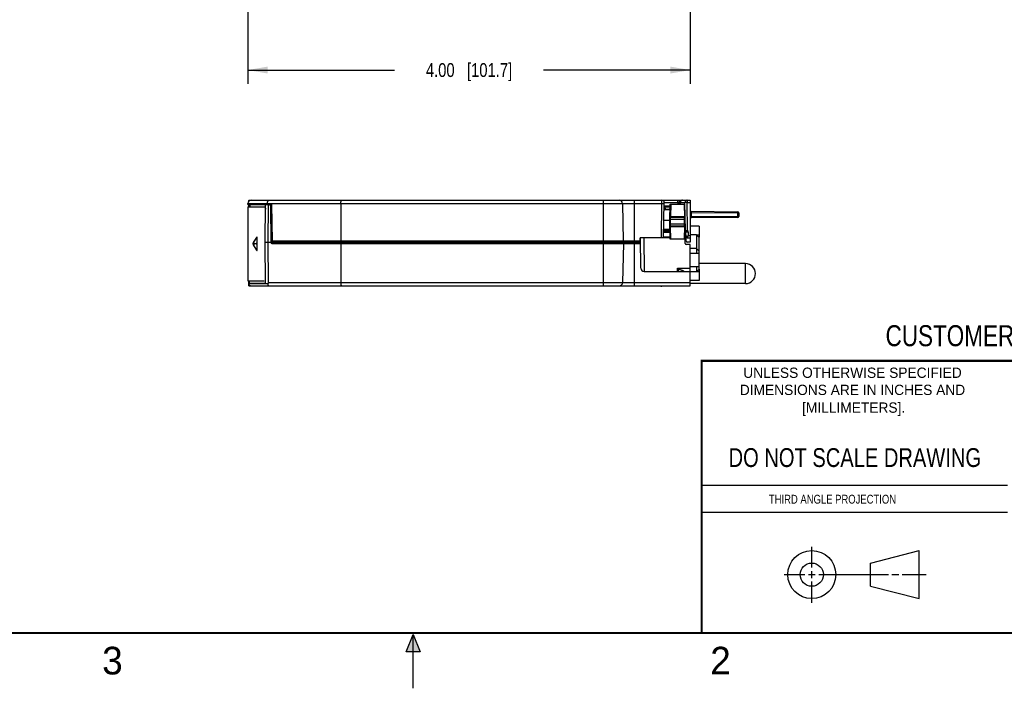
# Model space of a CAD drawing. Header units: inches. Extents: x 0 to 22, y 0 to 17.
# Tile 19 of 34: x 7.4 to 16.3, y 0 to 6. Entities that reach past the tile are written whole.
import ezdxf

# ---------------------------------------------------------------- set-up
doc = ezdxf.new("R2010")
doc.units = ezdxf.units.IN
doc.header["$LTSCALE"] = 1.21
doc.header["$MEASUREMENT"] = 0
doc.layers.get('0').update_dxf_attribs({"linetype": 'CONTINUOUS'})
for name, color, linetype in [('02___PRT_ALL_AXES', 7, 'CONTINUOUS'), ('03___PRT_ALL_CURVES', 7, 'CONTINUOUS'), ('06___PRT_ALL_SURFS', 7, 'CONTINUOUS'), ('DIMENSIONS', 7, 'CONTINUOUS')]:
    doc.layers.add(name, color=color, linetype=linetype)
doc.styles.get("Standard").update_dxf_attribs({"font": 'txt', "width": 0.8})
doc.styles.add('TEXTSTYLE_2', font='txt')
doc.dimstyles.new('DIMSTYLE_3', dxfattribs={"dimtxt": 0.125, "dimasz": 0.18, "dimexe": 0.125, "dimexo": 0.0625, "dimgap": 0.0625, "dimtad": 0, "dimtih": 1, "dimtoh": 1, "dimzin": 4, "dimdsep": 46, "dimtxsty": 'STANDARD', "dimblk": '_FILLED', "dimblk1": '_FILLED', "dimblk2": '_FILLED', "dimcen": 0.09, "dimadec": 0, "dimazin": 0, "dimtp": 0.001, "dimtm": 0.001, "dimtfac": 1, "dimtofl": 0, "dimtmove": 0, "dimatfit": 3, "dimldrblk": '_FILLED', "dimfxl": 1, "dimtolj": 1, "dimtzin": 4, "dimarcsym": 0})

# ---------------------------------------------------------------- blocks, each defined once
blk = doc.blocks.new('_FILLED')
at = {"color": 0, "linetype": 'BYBLOCK'}
blk.add_solid([(0, 0), (-1, 0.174), (-1, -0.174)], dxfattribs=at)
blk = doc.blocks.new('*D25')
at = {"layer": 'DIMENSIONS', "color": 2, "linetype": 'CONTINUOUS'}
for p, q in [((13.5066, 8.0286), (13.5066, 5.4615)), ((9.5043, 7.599), (9.5043, 5.4615)), ((9.5043, 5.5865), (10.8305, 5.5865)), ((13.5066, 5.5865), (12.1805, 5.5865))]:
    blk.add_line(p, q, dxfattribs=at)
at = {"layer": 'DIMENSIONS', "color": 2, "linetype": 'CONTINUOUS', "xscale": 0.18, "yscale": 0.18, "zscale": 0.18, "rotation": 180}
blk.add_blockref('_FILLED', (9.5043, 5.5865), dxfattribs=at)
at = {"layer": 'DIMENSIONS', "color": 2, "linetype": 'CONTINUOUS', "xscale": 0.18, "yscale": 0.18, "zscale": 0.18}
blk.add_blockref('_FILLED', (13.5066, 5.5865), dxfattribs=at)
at = {"layer": 'DIMENSIONS', "color": 2, "linetype": 'CONTINUOUS', "insert": (11.5055, 5.649), "char_height": 0.125, "width": 1.225, "attachment_point": 2, "line_spacing_factor": 0.9}
blk.add_mtext('4.00{\\Ftxt.shx;\\W1.000000;\\H0.125000; }[101.7]', dxfattribs=at)

msp = doc.modelspace()

# ---------------------------------------------------------------- hatches: boundary and pattern name
at = {"linetype": 'CONTINUOUS'}
msp.add_hatch(color=2, dxfattribs=at).paths.add_polyline_path([(10.9375, 0.3287), (11, 0.485), (11.0625, 0.3287)])

# ---------------------------------------------------------------- linework, layer by layer
at = {"color": 7, "linetype": 'CONTINUOUS'}
for p, q in [((9.5042, 4.3703), (9.5043, 4.3805)), ((9.5042, 4.3703), (9.7182, 4.3703)), ((9.5043, 4.3805), (9.6824, 4.3805)), ((9.513, 4.4103), (9.513, 4.4013)), ((9.513, 4.4103), (13.5046, 4.4103)), ((9.513, 4.3503), (9.513, 4.3703)), ((9.5131, 4.3503), (9.5131, 4.3703)), ((9.5192, 4.3503), (9.5191, 4.3703)), ((9.5204, 4.4103), (9.5204, 4.4063)), ((9.5204, 4.3503), (9.5204, 4.3703)), ((9.5264, 4.3503), (9.5266, 4.3703)), ((9.6607, 4.0303), (9.6657, 4.3703)), ((9.6824, 4.3808), (13.2507, 4.3808)), ((9.6824, 4.3703), (9.6824, 4.3805)), ((9.6884, 4.0303), (9.691, 4.3703)), ((9.7182, 4.3703), (9.724, 4.0403)), ((10.3471, 4.3808), (10.3464, 4.0403)), ((12.7196, 4.4103), (12.7196, 4.0403)), ((12.8935, 4.3808), (12.8994, 4.0403)), ((12.9996, 4.4103), (12.9996, 4.0403)), ((13.2453, 4.0703), (13.2507, 4.3808)), ((13.2507, 4.3808), (13.2509, 4.4103)), ((13.2653, 4.0702), (13.2709, 4.3899)), ((13.2709, 4.3899), (13.4067, 4.3899)), ((13.3226, 4.2303), (13.3251, 4.3753)), ((13.3251, 4.3753), (13.4551, 4.3753)), ((13.3309, 4.3753), (13.3289, 4.2623)), ((13.394, 4.3899), (13.3939, 4.3753)), ((13.4067, 4.4103), (13.4067, 4.3899)), ((13.4067, 4.3899), (13.4069, 4.3753)), ((13.4067, 4.3899), (13.4163, 4.3899)), ((13.4163, 4.3899), (13.4591, 4.3899)), ((13.4163, 4.3899), (13.4165, 4.3753)), ((13.4572, 4.2533), (13.4551, 4.3753)), ((13.4783, 4.3903), (13.4591, 4.3899)), ((13.4637, 4.1335), (13.4591, 4.3899)), ((13.4783, 4.4103), (13.4783, 4.3903)), ((13.4783, 4.3903), (13.5046, 4.3903)), ((13.4829, 4.137), (13.4783, 4.3903)), ((13.5046, 4.4103), (13.5046, 4.0303)), ((9.5056, 4.3503), (9.5056, 3.6823)), ((9.5056, 4.3503), (9.6539, 4.3503)), ((9.6642, 4.2637), (9.6642, 4.3303)), ((9.7096, 4.3603), (9.7125, 4.0302)), ((9.71, 4.3201), (9.7191, 4.3201)), ((9.7183, 4.3003), (9.7101, 4.3003)), ((9.7138, 4.3104), (9.7138, 4.3104)), ((9.7143, 4.3103), (9.7138, 4.3104)), ((9.7146, 4.3103), (9.7143, 4.3103)), ((9.7145, 4.3103), (9.7193, 4.3103)), ((9.7163, 4.3101), (9.7175, 4.3098)), ((9.7206, 4.0402), (9.7183, 4.3003)), ((9.7187, 4.307), (9.7184, 4.3043)), ((13.2697, 4.3253), (13.3144, 4.3253)), ((13.2698, 4.3303), (13.3188, 4.3303)), ((13.2721, 4.3383), (13.27, 4.3383)), ((13.3246, 4.3483), (13.2701, 4.3483)), ((13.3248, 4.3581), (13.2703, 4.3581)), ((13.5145, 4.3102), (13.5144, 4.3002)), ((13.5144, 4.3002), (13.9348, 4.2965)), ((13.5144, 4.3002), (13.5144, 4.2603)), ((13.5145, 4.3102), (13.9347, 4.3065)), ((13.9348, 4.2965), (13.9347, 4.3065)), ((13.9446, 4.2965), (13.9348, 4.2965)), ((13.9348, 4.2965), (13.9348, 4.264)), ((13.9446, 4.2965), (13.9446, 4.264)), ((13.2681, 4.2303), (13.3226, 4.2303)), ((13.3256, 4.0573), (13.3226, 4.2303)), ((13.3276, 4.2303), (13.3226, 4.2303)), ((13.3227, 4.2373), (13.3277, 4.2373)), ((13.3231, 4.2623), (13.3255, 4.2624)), ((13.3231, 4.2623), (13.3231, 4.2622)), ((13.3232, 4.1952), (13.3282, 4.1953)), ((13.3276, 4.2303), (13.3277, 4.2373)), ((13.3282, 4.1953), (13.3276, 4.2303)), ((13.3277, 4.2373), (13.3281, 4.2573)), ((13.4523, 4.2373), (13.3277, 4.2373)), ((13.3281, 4.2573), (13.4507, 4.2573)), ((13.4519, 4.1953), (13.3282, 4.1953)), ((13.3286, 4.1753), (13.3282, 4.1953)), ((13.3289, 4.2623), (13.4557, 4.2623)), ((13.4525, 4.2303), (13.4519, 4.1953)), ((13.4569, 4.1952), (13.4519, 4.1953)), ((13.4573, 4.2373), (13.4523, 4.2373)), ((13.4523, 4.2373), (13.4525, 4.2303)), ((13.4525, 4.2303), (13.4575, 4.2303)), ((13.4569, 4.1952), (13.4575, 4.2303)), ((13.4575, 4.2303), (13.4573, 4.2373)), ((13.9348, 4.264), (13.5144, 4.2603)), ((13.5145, 4.2503), (13.5144, 4.2603)), ((13.9347, 4.254), (13.5145, 4.2503)), ((13.9347, 4.254), (13.9348, 4.264)), ((13.9348, 4.264), (13.9446, 4.264)), ((13.2662, 4.1204), (13.3245, 4.1204)), ((13.2663, 4.1326), (13.2821, 4.1326)), ((13.2663, 4.1303), (13.324, 4.1303)), ((13.2791, 4.1365), (13.2664, 4.1365)), ((13.3186, 4.1403), (13.2665, 4.1403)), ((13.3142, 4.1452), (13.2666, 4.1452)), ((13.2849, 4.1401), (13.278, 4.1401)), ((13.286, 4.1401), (13.2849, 4.1401)), ((13.3231, 4.1355), (13.319, 4.135)), ((13.3236, 4.1702), (13.3236, 4.1703)), ((13.3255, 4.1701), (13.3236, 4.1702)), ((13.3294, 4.1702), (13.3255, 4.1701)), ((13.4502, 4.1753), (13.3286, 4.1753)), ((13.4552, 4.1702), (13.3294, 4.1702)), ((13.3314, 4.0573), (13.3294, 4.1702)), ((13.4546, 4.0573), (13.4567, 4.1791)), ((13.4557, 4.1205), (13.4627, 4.1205)), ((13.458, 4.1303), (13.4558, 4.1305)), ((13.458, 4.1303), (13.4558, 4.1303)), ((13.4567, 4.1791), (13.4567, 4.1814)), ((13.4627, 4.1205), (13.4646, 4.1204)), ((13.4631, 4.1313), (13.463, 4.1337)), ((13.4633, 4.1335), (13.463, 4.1337)), ((13.4637, 4.1335), (13.4633, 4.1335)), ((13.464, 4.1335), (13.4637, 4.1335)), ((13.4829, 4.137), (13.464, 4.1335)), ((13.4646, 4.1206), (13.4646, 4.1204)), ((13.4646, 4.1204), (13.4654, 4.0753)), ((13.4648, 4.1204), (13.4655, 4.0753)), ((13.4684, 4.0971), (13.4652, 4.0971)), ((13.4656, 4.127), (13.4653, 4.1271)), ((13.4661, 4.1273), (13.4656, 4.127)), ((13.488, 4.1208), (13.468, 4.1204)), ((13.4694, 4.0401), (13.468, 4.1204)), ((13.488, 4.1208), (13.4885, 4.0903)), ((13.5864, 4.1753), (13.5046, 4.1753)), ((13.5627, 4.0971), (13.5046, 4.0971)), ((13.5627, 4.0971), (13.5863, 4.0735)), ((13.5627, 4.0971), (13.5627, 3.9278)), ((13.5864, 4.1753), (13.5864, 4.0755)), ((9.6661, 3.6623), (9.6607, 4.0303)), ((9.6607, 4.0303), (9.7124, 4.0303)), ((9.6912, 3.6667), (9.6884, 4.0303)), ((9.7125, 4.0302), (9.7207, 4.0302)), ((9.7207, 4.0302), (9.7206, 4.0402)), ((9.7207, 4.0302), (13.0566, 4.0302)), ((9.7225, 4.0203), (13.0568, 4.0203)), ((13.0546, 4.0403), (9.724, 4.0403)), ((10.3491, 3.6667), (10.3484, 4.0203)), ((10.3526, 4.0403), (10.3526, 4.0302)), ((12.7216, 3.6373), (12.7216, 4.0403)), ((12.8609, 4.0403), (12.861, 4.0302)), ((12.9014, 4.0203), (12.8952, 3.6667)), ((13.0016, 3.6373), (13.0016, 4.0403)), ((13.0546, 4.0403), (13.0551, 4.0703)), ((13.3254, 4.0703), (13.0551, 4.0703)), ((13.0607, 3.7957), (13.0559, 4.0703)), ((13.0859, 4.0703), (13.0912, 3.7663)), ((13.3253, 4.0753), (13.2654, 4.0753)), ((13.4546, 4.0573), (13.3256, 4.0573)), ((13.4605, 4.0703), (13.4548, 4.0703)), ((13.4554, 4.0753), (13.4549, 4.0753)), ((13.4551, 4.0893), (13.4554, 4.0753)), ((13.4649, 4.0754), (13.4554, 4.0753)), ((13.4554, 4.0703), (13.4554, 4.0753)), ((13.4601, 4.0202), (13.4598, 4.0603)), ((13.4654, 4.0753), (13.4649, 4.0754)), ((13.4687, 4.0801), (13.4885, 4.0903)), ((13.5066, 4.0103), (13.4701, 4.0103)), ((13.4885, 4.0903), (13.4787, 4.0703)), ((13.4787, 4.0703), (13.5046, 4.0703)), ((13.5046, 4.0303), (13.4794, 4.0303)), ((13.4885, 4.0903), (13.5046, 4.0903)), ((13.5066, 3.6373), (13.5066, 4.0103)), ((13.5638, 4.0961), (13.5864, 4.0961)), ((13.5845, 4.0755), (13.5864, 4.0755)), ((13.5863, 3.7881), (13.5863, 4.0735)), ((13.5627, 3.9751), (13.5066, 3.9751)), ((13.5863, 3.9278), (13.5066, 3.9278)), ((13.5627, 3.9751), (13.5863, 3.9515)), ((13.0907, 3.7663), (13.5066, 3.7663)), ((13.392, 3.7663), (13.3925, 3.7957)), ((13.3925, 3.7957), (13.5066, 3.7957)), ((13.4039, 3.7724), (13.3925, 3.7957)), ((13.4069, 3.7663), (13.4039, 3.7724)), ((13.5066, 3.8117), (13.5863, 3.8117)), ((13.5627, 3.7645), (13.5066, 3.7645)), ((13.5627, 3.8117), (13.5627, 3.7645)), ((13.5863, 3.7881), (13.5627, 3.7645)), ((13.5638, 3.7654), (13.5865, 3.7654)), ((13.5845, 3.7861), (13.5865, 3.7861)), ((13.5864, 3.7861), (13.5864, 3.6863)), ((13.5865, 3.7861), (13.5865, 3.6863)), ((9.5056, 3.6823), (9.6539, 3.6823)), ((9.513, 3.6373), (9.513, 3.6824)), ((9.5131, 3.6569), (9.513, 3.6623)), ((9.513, 3.6623), (9.6661, 3.6623)), ((9.5131, 3.6569), (9.6903, 3.6569)), ((9.5161, 3.6623), (9.5162, 3.6824)), ((9.5204, 3.6623), (9.5204, 3.6823)), ((9.5204, 3.6623), (9.5206, 3.6823)), ((9.6912, 3.6667), (13.5066, 3.6667)), ((13.5865, 3.6863), (13.5066, 3.6863)), ((9.513, 3.6471), (9.5161, 3.6471)), ((9.513, 3.6373), (13.5066, 3.6373)), ((9.5159, 3.6421), (9.5161, 3.6471)), ((9.5204, 3.6418), (9.5204, 3.6373)), ((15.1374, 1.132), (15.5769, 1.2447)), ((15.5769, 0.8105), (15.5769, 1.2447)), ((15.1374, 0.9219), (15.1374, 1.132)), ((15.1374, 0.9219), (15.5769, 0.8105))]:
    msp.add_line(p, q, dxfattribs=at)
at = {"color": 2, "linetype": 'CONTINUOUS'}
for p, q in [((13.61, 1.835), (16.375, 1.835)), ((16.375, 1.5888), (13.61, 1.5888)), ((14.6059, 1.0901), (14.6059, 1.2769)), ((14.3557, 1.0276), (14.5434, 1.0276)), ((14.5747, 1.0276), (14.6372, 1.0276)), ((14.6059, 0.9964), (14.6059, 1.0589)), ((14.6684, 1.0276), (15.2987, 1.0276)), ((15.3299, 1.0276), (15.3924, 1.0276)), ((15.4237, 1.0276), (15.6394, 1.0276)), ((14.6059, 0.7723), (14.6059, 0.9651)), ((10.9375, 0.3287), (11, 0.485)), ((11, 0.485), (11.0625, 0.3287)), ((11, 0), (11, 0.485)), ((11.0625, 0.3287), (10.9375, 0.3287))]:
    msp.add_line(p, q, dxfattribs=at)
at = {"color": 7, "linetype": 'CONTINUOUS'}
for points in [[(9.7138, 4.3104), (9.7132, 4.3106), (9.7113, 4.3119)], [(13.3247, 4.3496), (13.3245, 4.3434), (13.3239, 4.3376), (13.323, 4.3337), (13.3219, 4.3315), (13.3206, 4.3305), (13.3188, 4.3303)], [(13.4567, 4.1814), (13.4568, 4.1915), (13.4569, 4.1952)], [(13.4573, 4.2373), (13.4573, 4.2408), (13.4572, 4.2461), (13.4572, 4.2511), (13.4572, 4.2534)], [(13.3186, 4.1403), (13.3204, 4.14), (13.3218, 4.139), (13.3229, 4.1367), (13.3238, 4.1328), (13.3243, 4.127), (13.3245, 4.121)]]:
    msp.add_lwpolyline(points, dxfattribs=at)
at = {"color": 7, "linetype": 'CONTINUOUS', "const_width": 0.02}
for points in [[(13.6, 2.9595), (21.5, 2.96)], [(13.61, 0.5), (13.61, 2.96)], [(0.5, 0.5), (21.5, 0.5)]]:
    msp.add_lwpolyline(points, dxfattribs=at)
at = {"color": 7, "linetype": 'CONTINUOUS'}
for centre, radius in [((14.6059, 1.0276), 0.2171), ((14.6054, 1.0269), 0.105)]:
    msp.add_circle(centre, radius, dxfattribs=at)
for centre, radius, start, end in [((9.5343, 4.3803), 0.03, 90, 179.5), ((9.6996, 4.3603), 0.01, 0.5, 90), ((12.8635, 4.3803), 0.03, 1, 90), ((13.2509, 4.3903), 0.02, 359, 90), ((9.7158, 4.3171), 0.00697, 253.65477, 261.98257), ((9.7146, 4.3002), 0.0101, 85.12587, 89.9884), ((9.7158, 4.317), 0.00693, 261.99297, 274.51833), ((9.7146, 4.2999), 0.0104, 80.14562, 85.12362), ((9.7642, 4.3014), 0.0459, 176.42541, 178.69606), ((9.771, 4.3012), 0.0527, 178.65922, 180.928), ((13.2548, 4.3283), 0.02, 5.8681, 39.22219), ((13.2509, 4.3283), 0.02, 5.86808, 15.4112), ((13.5146, 4.3202), 0.01, 188.44762, 269.5), ((13.5146, 4.3053), 0.00515, 256.95742, 267.91592), ((13.9346, 4.2965), 0.01, 359.99987, 89.48458), ((13.3281, 4.2623), 0.005, 179, 270), ((13.3242, 4.0377), 0.2247, 88.81555, 89.67949), ((13.5146, 4.2403), 0.01, 90.5, 171.55238), ((13.9346, 4.264), 0.01, 270.5, 360), ((13.288, 4.1403), 0.01, 181, 270), ((13.3166, 4.1689), 0.0341, 272.08997, 273.92799), ((13.3286, 4.1703), 0.005, 89.99989, 181.00645), ((13.4546, 4.1203), 0.01, 2.22171, 82.72114), ((13.4548, 4.1203), 0.01, 1, 83.71872), ((13.4483, 4.12), 0.0201, 61.65194, 67.6015), ((13.4484, 4.1201), 0.02, 43.05551, 61.66259), ((13.458, 4.1203), 0.01, 1, 90), ((13.4741, 4.1339), 0.0104, 182.52171, 219.64972), ((13.458, 4.1203), 0.03, 1, 33.82912), ((9.7225, 4.0303), 0.01, 180.5, 270), ((12.871, 4.0303), 0.01, 180.5, 240.16668), ((13.4498, 4.0603), 0.01, 0.5, 59.72225), ((13.4701, 4.0203), 0.01, 180.5, 270), ((13.4604, 4.0753), 0.005, 270.00459, 0.99992), ((13.4605, 4.0753), 0.005, 270, 1), ((13.4787, 4.0803), 0.01, 180.99998, 270), ((13.4794, 4.0403), 0.01, 181, 270), ((13.0907, 3.7963), 0.03, 181, 270), ((17.1307, 11.1419), 8.2426, 243.02984, 243.25809), ((9.5331, 3.6573), 0.02, 181, 270), ((12.8652, 3.6673), 0.03, 270, 359)]:
    msp.add_arc(centre, radius, start, end, dxfattribs=at)
for points, knots in [([(9.5153, 4.4087), (9.5152, 4.409), (9.5148, 4.4094), (9.5142, 4.4099), (9.5136, 4.4102), (9.5131, 4.4103), (9.5129, 4.4103)], [0, 0, 0, 0, 0.298158, 0.555944, 0.784798, 1, 1, 1, 1]), ([(9.5173, 4.4043), (9.5171, 4.4052), (9.5165, 4.4067), (9.5158, 4.4081), (9.5153, 4.4087)], [0, 0, 0, 0, 0.557058, 1, 1, 1, 1]), ([(9.6824, 4.3805), (9.6824, 4.3827), (9.6826, 4.3868), (9.6835, 4.3927), (9.6848, 4.398), (9.6866, 4.4024), (9.6886, 4.4058), (9.6909, 4.4083), (9.693, 4.4097), (9.6947, 4.4102), (9.6955, 4.4103), (9.6959, 4.4103)], [0, 0, 0, 0, 0.181974, 0.35429, 0.508665, 0.642341, 0.755205, 0.849149, 0.928476, 0.964758, 1, 1, 1, 1]), ([(10.3471, 4.3808), (10.3471, 4.3827), (10.3471, 4.3865), (10.3473, 4.392), (10.3476, 4.397), (10.3479, 4.4009), (10.3482, 4.4035), (10.3485, 4.4053), (10.3487, 4.4067), (10.349, 4.408), (10.3492, 4.4089), (10.3495, 4.4096), (10.3497, 4.4099), (10.3499, 4.4102), (10.3501, 4.4103), (10.3502, 4.4103)], [0, 0, 0, 0, 0.192905, 0.378656, 0.549171, 0.698364, 0.76327, 0.820985, 0.87105, 0.91303, 0.946598, 0.971764, 0.981315, 0.988997, 1, 1, 1, 1]), ([(13.2507, 4.3808), (13.252, 4.3808), (13.2545, 4.3807), (13.2582, 4.3806), (13.2612, 4.3806), (13.2633, 4.3805), (13.2648, 4.3804), (13.2661, 4.3804), (13.2673, 4.3803), (13.2683, 4.3803), (13.269, 4.3803), (13.2695, 4.3802), (13.2698, 4.3802), (13.2701, 4.3802), (13.2703, 4.3802), (13.2705, 4.3801), (13.2706, 4.3801), (13.2706, 4.3801), (13.2707, 4.3801), (13.2707, 4.3801)], [0, 0, 0, 0, 0.193913, 0.381911, 0.555298, 0.634098, 0.706736, 0.772579, 0.830998, 0.881365, 0.92319, 0.940811, 0.956196, 0.969311, 0.980126, 0.988612, 0.994743, 0.998507, 1, 1, 1, 1]), ([(13.394, 4.3899), (13.394, 4.3925), (13.3939, 4.3963), (13.3936, 4.4011), (13.3933, 4.4037), (13.393, 4.4056), (13.3928, 4.4068), (13.3926, 4.4078), (13.3924, 4.4087), (13.3921, 4.4093), (13.3919, 4.4099), (13.3915, 4.4103), (13.3913, 4.4103)], [0, 0, 0, 0, 0.37371, 0.543929, 0.692915, 0.757922, 0.815846, 0.866148, 0.90846, 0.942687, 0.96891, 1, 1, 1, 1]), ([(13.4356, 4.4103), (13.4331, 4.4103), (13.4292, 4.4094), (13.4247, 4.4069), (13.4218, 4.4044), (13.4194, 4.4013), (13.4176, 4.3977), (13.4165, 4.3939), (13.4163, 4.3912), (13.4163, 4.3899)], [0, 0, 0, 0, 0.24465, 0.36885, 0.493577, 0.619189, 0.745931, 0.873313, 1, 1, 1, 1]), ([(13.4783, 4.4103), (13.4758, 4.4103), (13.4706, 4.4092), (13.4642, 4.4046), (13.4599, 4.3978), (13.459, 4.3925), (13.4591, 4.3899)], [0, 0, 0, 0, 0.24576, 0.494054, 0.745861, 1, 1, 1, 1]), ([(9.6539, 4.3503), (9.6542, 4.3503), (9.6549, 4.3502), (9.6559, 4.3499), (9.6569, 4.3494), (9.6578, 4.3487), (9.6587, 4.3479), (9.6596, 4.3469), (9.6604, 4.3457), (9.6611, 4.3444), (9.6618, 4.3429), (9.6626, 4.3408), (9.6634, 4.3379), (9.664, 4.3341), (9.6642, 4.3316), (9.6642, 4.3303)], [0, 0, 0, 0, 0.040897, 0.083112, 0.127539, 0.174906, 0.225724, 0.280313, 0.338782, 0.401076, 0.46704, 0.536387, 0.683693, 0.839691, 1, 1, 1, 1]), ([(9.71, 4.3137), (9.71, 4.3131), (9.7103, 4.3118), (9.711, 4.3107), (9.7114, 4.3102)], [0, 0, 0, 0, 0.481302, 1, 1, 1, 1]), ([(9.7114, 4.3102), (9.7116, 4.31), (9.7124, 4.3092), (9.7134, 4.3085), (9.7143, 4.3082)], [0, 0, 0, 0, 0.235772, 1, 1, 1, 1]), ([(9.7143, 4.3082), (9.7149, 4.3078), (9.7164, 4.3073), (9.7179, 4.3071), (9.7187, 4.307)], [0, 0, 0, 0, 0.489665, 1, 1, 1, 1]), ([(9.7175, 4.3098), (9.7178, 4.3096), (9.7182, 4.3094), (9.7185, 4.3088), (9.7186, 4.3085), (9.7187, 4.3084)], [0, 0, 0, 0, 0.513302, 0.753319, 1, 1, 1, 1]), ([(13.2702, 4.3481), (13.2709, 4.348), (13.2723, 4.3475), (13.2743, 4.3463), (13.2762, 4.3446), (13.2772, 4.3433), (13.2777, 4.3425)], [0, 0, 0, 0, 0.227791, 0.467981, 0.724707, 1, 1, 1, 1]), ([(13.2777, 4.3425), (13.2789, 4.3408), (13.2807, 4.3368), (13.2814, 4.3325), (13.2816, 4.3303)], [0, 0, 0, 0, 0.478199, 1, 1, 1, 1]), ([(13.3144, 4.3253), (13.3149, 4.3253), (13.3158, 4.3254), (13.3172, 4.3257), (13.3184, 4.3262), (13.3195, 4.3269), (13.3205, 4.3278), (13.3214, 4.3289), (13.3221, 4.3302), (13.3227, 4.3317), (13.3232, 4.3334), (13.3236, 4.3353), (13.324, 4.3373), (13.3242, 4.3395), (13.3244, 4.3419), (13.3246, 4.3452), (13.3246, 4.3478), (13.3247, 4.3496)], [0, 0, 0, 0, 0.049146, 0.095518, 0.140055, 0.184062, 0.229046, 0.276465, 0.327506, 0.382996, 0.44344, 0.509008, 0.579667, 0.655243, 0.735459, 0.819966, 1, 1, 1, 1]), ([(13.3188, 4.3303), (13.3185, 4.3303), (13.3179, 4.3302), (13.3171, 4.3299), (13.3163, 4.3294), (13.3157, 4.3288), (13.3151, 4.3281), (13.3147, 4.3272), (13.3145, 4.3263), (13.3144, 4.3257), (13.3144, 4.3253)], [0, 0, 0, 0, 0.116351, 0.234475, 0.354886, 0.478276, 0.604956, 0.734746, 0.866997, 1, 1, 1, 1]), ([(13.5046, 4.3202), (13.5046, 4.3183), (13.5048, 4.3155), (13.5055, 4.3118), (13.5062, 4.309), (13.5073, 4.3064), (13.5085, 4.3043), (13.5097, 4.3027), (13.5107, 4.3017), (13.512, 4.3008), (13.5129, 4.3004), (13.5134, 4.3003)], [0, 0, 0, 0, 0.244374, 0.366973, 0.490049, 0.613924, 0.739181, 0.802747, 0.867215, 0.932903, 1, 1, 1, 1]), ([(13.3289, 4.2623), (13.3289, 4.262), (13.3288, 4.2614), (13.3288, 4.2604), (13.3288, 4.2597), (13.3287, 4.2591), (13.3287, 4.2588), (13.3286, 4.2584), (13.3285, 4.2581), (13.3285, 4.2579), (13.3284, 4.2577), (13.3284, 4.2575), (13.3283, 4.2574), (13.3283, 4.2573), (13.3282, 4.2573), (13.3281, 4.2573)], [0, 0, 0, 0, 0.188871, 0.371464, 0.54024, 0.617478, 0.688992, 0.75413, 0.812261, 0.862889, 0.905693, 0.940444, 0.954804, 0.967215, 1, 1, 1, 1]), ([(13.4519, 4.1953), (13.4518, 4.194), (13.4518, 4.1914), (13.4518, 4.1883), (13.4517, 4.1858), (13.4517, 4.1842), (13.4517, 4.1826), (13.4517, 4.1811), (13.4516, 4.1798), (13.4515, 4.1787), (13.4514, 4.1777), (13.4513, 4.1769), (13.4512, 4.1764), (13.4511, 4.1761), (13.4509, 4.1759), (13.4508, 4.1756), (13.4507, 4.1755), (13.4506, 4.1754), (13.4504, 4.1753), (13.4503, 4.1753), (13.4502, 4.1753)], [0, 0, 0, 0, 0.191255, 0.375169, 0.462096, 0.544567, 0.621778, 0.692975, 0.757499, 0.814752, 0.864286, 0.905773, 0.923474, 0.939173, 0.952929, 0.964847, 0.975123, 0.984068, 0.992153, 1, 1, 1, 1]), ([(13.4557, 4.2623), (13.4557, 4.2617), (13.4555, 4.2604), (13.4544, 4.2587), (13.4527, 4.2575), (13.4514, 4.2573), (13.4507, 4.2573)], [0, 0, 0, 0, 0.251034, 0.501473, 0.751046, 1, 1, 1, 1]), ([(13.4507, 4.2573), (13.4508, 4.2573), (13.4509, 4.2572), (13.4511, 4.2572), (13.4512, 4.257), (13.4513, 4.2569), (13.4514, 4.2567), (13.4515, 4.2564), (13.4516, 4.2561), (13.4518, 4.2556), (13.4519, 4.2549), (13.452, 4.2539), (13.4521, 4.2527), (13.4521, 4.2514), (13.4522, 4.2499), (13.4522, 4.2484), (13.4522, 4.2467), (13.4522, 4.2443), (13.4523, 4.2411), (13.4523, 4.2386), (13.4523, 4.2373)], [0, 0, 0, 0, 0.007821, 0.015885, 0.024817, 0.035084, 0.046997, 0.060749, 0.076448, 0.094149, 0.13564, 0.18518, 0.242439, 0.306969, 0.378172, 0.45539, 0.537867, 0.624801, 0.808728, 1, 1, 1, 1]), ([(13.4557, 4.2623), (13.4558, 4.2623), (13.4559, 4.2623), (13.4561, 4.2622), (13.4562, 4.262), (13.4564, 4.2618), (13.4565, 4.2614), (13.4566, 4.261), (13.4567, 4.2606), (13.4568, 4.26), (13.4569, 4.2594), (13.457, 4.2585), (13.4571, 4.2571), (13.4571, 4.2553), (13.4572, 4.2541), (13.4572, 4.2534)], [0, 0, 0, 0, 0.019718, 0.0412, 0.066815, 0.098004, 0.135572, 0.179926, 0.231256, 0.289643, 0.355099, 0.427553, 0.592888, 0.784345, 1, 1, 1, 1]), ([(13.5072, 4.2538), (13.5067, 4.2527), (13.5059, 4.2505), (13.5049, 4.2461), (13.5046, 4.2426), (13.5046, 4.2403)], [0, 0, 0, 0, 0.251892, 0.50213, 1, 1, 1, 1]), ([(13.5144, 4.2603), (13.514, 4.2603), (13.5131, 4.2602), (13.5118, 4.2596), (13.5108, 4.2589), (13.5095, 4.2577), (13.5083, 4.256), (13.5075, 4.2545), (13.5072, 4.2538)], [0, 0, 0, 0, 0.131662, 0.261241, 0.388303, 0.513253, 0.758418, 1, 1, 1, 1]), ([(13.2859, 4.1352), (13.2856, 4.1359), (13.2851, 4.1376), (13.285, 4.1392), (13.2849, 4.1401)], [0, 0, 0, 0, 0.491653, 1, 1, 1, 1]), ([(13.2882, 4.1316), (13.288, 4.1318), (13.287, 4.1328), (13.2863, 4.1341), (13.2859, 4.1352)], [0, 0, 0, 0, 0.231392, 1, 1, 1, 1]), ([(13.3094, 4.1356), (13.3075, 4.136), (13.3036, 4.137), (13.2978, 4.1385), (13.292, 4.1397), (13.288, 4.1401), (13.286, 4.1401)], [0, 0, 0, 0, 0.250752, 0.502135, 0.752095, 1, 1, 1, 1]), ([(13.2869, 4.1352), (13.2866, 4.1359), (13.2862, 4.1376), (13.286, 4.1392), (13.286, 4.1401)], [0, 0, 0, 0, 0.491653, 1, 1, 1, 1]), ([(13.2893, 4.1316), (13.2891, 4.1318), (13.2881, 4.1328), (13.2873, 4.1341), (13.2869, 4.1352)], [0, 0, 0, 0, 0.231392, 1, 1, 1, 1]), ([(13.2915, 4.1303), (13.2909, 4.1303), (13.2897, 4.1305), (13.2887, 4.1312), (13.2882, 4.1316)], [0, 0, 0, 0, 0.479584, 1, 1, 1, 1]), ([(13.2926, 4.1303), (13.292, 4.1303), (13.2908, 4.1305), (13.2898, 4.1312), (13.2893, 4.1316)], [0, 0, 0, 0, 0.479584, 1, 1, 1, 1]), ([(13.3179, 4.1349), (13.3165, 4.1348), (13.3136, 4.1349), (13.3108, 4.1353), (13.3094, 4.1356)], [0, 0, 0, 0, 0.498622, 1, 1, 1, 1]), ([(13.3245, 4.121), (13.3245, 4.1227), (13.3244, 4.1253), (13.3242, 4.1287), (13.324, 4.131), (13.3238, 4.1332), (13.3235, 4.1352), (13.323, 4.1371), (13.3225, 4.1388), (13.3219, 4.1403), (13.3212, 4.1417), (13.3203, 4.1428), (13.3193, 4.1437), (13.3182, 4.1444), (13.317, 4.1448), (13.3156, 4.1451), (13.3147, 4.1452), (13.3142, 4.1452)], [0, 0, 0, 0, 0.179947, 0.264411, 0.344585, 0.420122, 0.490745, 0.556282, 0.6167, 0.672174, 0.72321, 0.77064, 0.815654, 0.859709, 0.904314, 0.950765, 1, 1, 1, 1]), ([(13.3186, 4.1403), (13.3183, 4.1403), (13.3177, 4.1403), (13.3169, 4.1406), (13.3161, 4.1411), (13.3155, 4.1417), (13.3149, 4.1424), (13.3145, 4.1433), (13.3143, 4.1442), (13.3142, 4.1449), (13.3142, 4.1452)], [0, 0, 0, 0, 0.116307, 0.234393, 0.354779, 0.47816, 0.604847, 0.734663, 0.866952, 1, 1, 1, 1]), ([(13.3294, 4.1702), (13.3294, 4.1705), (13.3294, 4.1712), (13.3293, 4.1721), (13.3293, 4.1728), (13.3292, 4.1734), (13.3292, 4.1738), (13.3291, 4.1741), (13.329, 4.1744), (13.329, 4.1746), (13.3289, 4.1749), (13.3289, 4.175), (13.3288, 4.1751), (13.3287, 4.1752), (13.3287, 4.1752), (13.3287, 4.1753), (13.3286, 4.1753), (13.3286, 4.1753)], [0, 0, 0, 0, 0.188421, 0.370587, 0.538985, 0.616062, 0.687436, 0.752461, 0.810508, 0.861089, 0.903886, 0.938682, 0.965539, 0.976202, 0.985243, 0.992996, 1, 1, 1, 1]), ([(13.4552, 4.1702), (13.4552, 4.1708), (13.455, 4.1722), (13.4539, 4.1739), (13.4522, 4.175), (13.4509, 4.1753), (13.4502, 4.1753)], [0, 0, 0, 0, 0.251041, 0.501483, 0.751053, 1, 1, 1, 1]), ([(13.4567, 4.1791), (13.4567, 4.1784), (13.4566, 4.1771), (13.4566, 4.1754), (13.4565, 4.174), (13.4564, 4.1731), (13.4563, 4.1725), (13.4562, 4.172), (13.4561, 4.1715), (13.456, 4.1711), (13.4559, 4.1708), (13.4557, 4.1705), (13.4556, 4.1703), (13.4554, 4.1702), (13.4553, 4.1702), (13.4552, 4.1702)], [0, 0, 0, 0, 0.215624, 0.407015, 0.572267, 0.644679, 0.710099, 0.768456, 0.819769, 0.864118, 0.901699, 0.932924, 0.958599, 0.980168, 1, 1, 1, 1]), ([(13.4653, 4.1271), (13.4648, 4.1277), (13.4638, 4.129), (13.4633, 4.1305), (13.4631, 4.1313)], [0, 0, 0, 0, 0.497432, 1, 1, 1, 1]), ([(13.4829, 4.137), (13.481, 4.136), (13.4773, 4.1342), (13.4717, 4.1311), (13.468, 4.1287), (13.4661, 4.1273)], [0, 0, 0, 0, 0.331447, 0.628425, 1, 1, 1, 1]), ([(9.7225, 4.0203), (9.7223, 4.0203), (9.7221, 4.0204), (9.7219, 4.0207), (9.7218, 4.021), (9.7216, 4.0215), (9.7214, 4.0222), (9.7212, 4.0232), (9.7209, 4.0247), (9.7208, 4.0264), (9.7207, 4.0283), (9.7207, 4.0295), (9.7207, 4.0302)], [0, 0, 0, 0, 0.038687, 0.066998, 0.102524, 0.145526, 0.19602, 0.318145, 0.465104, 0.632338, 0.813295, 1, 1, 1, 1]), ([(10.3526, 4.0302), (10.3526, 4.0289), (10.3526, 4.0271), (10.3525, 4.0247), (10.3523, 4.0232), (10.3522, 4.0222), (10.3521, 4.0215), (10.352, 4.021), (10.3519, 4.0207), (10.3518, 4.0205), (10.3517, 4.0203), (10.3516, 4.0203), (10.3516, 4.0203)], [0, 0, 0, 0, 0.377641, 0.548756, 0.698146, 0.820979, 0.871033, 0.912929, 0.946515, 0.971771, 0.989024, 1, 1, 1, 1]), ([(13.4514, 3.7663), (13.4514, 3.7663), (13.4514, 3.7663), (13.4513, 3.7663), (13.4512, 3.7663), (13.451, 3.7664), (13.4507, 3.7666), (13.4502, 3.7668), (13.4497, 3.767), (13.4491, 3.7673), (13.4484, 3.7677), (13.4473, 3.7682), (13.4459, 3.7689), (13.444, 3.7698), (13.4421, 3.7708), (13.44, 3.7718), (13.4379, 3.7728), (13.4349, 3.7743), (13.4311, 3.7762), (13.4265, 3.7785), (13.4234, 3.7801), (13.4218, 3.7809)], [0, 0, 0, 0, 0.001215, 0.003535, 0.006924, 0.011336, 0.02304, 0.038264, 0.056621, 0.077757, 0.101368, 0.127156, 0.184071, 0.246327, 0.312753, 0.382477, 0.454663, 0.528825, 0.681847, 0.839346, 1, 1, 1, 1]), ([(9.6944, 3.6373), (9.6942, 3.6373), (9.6938, 3.6373), (9.6932, 3.6376), (9.6926, 3.638), (9.6919, 3.6388), (9.691, 3.6402), (9.6902, 3.6425), (9.6897, 3.6453), (9.6894, 3.6488), (9.6896, 3.6527), (9.69, 3.6555), (9.6903, 3.6569)], [0, 0, 0, 0, 0.027013, 0.055564, 0.087058, 0.12259, 0.208539, 0.317585, 0.451771, 0.611727, 0.796554, 1, 1, 1, 1]), ([(9.6903, 3.6569), (9.6904, 3.6577), (9.691, 3.6609), (9.6912, 3.6643), (9.6912, 3.6667)], [0, 0, 0, 0, 0.24481, 1, 1, 1, 1]), ([(10.3522, 3.6373), (10.3521, 3.6373), (10.3519, 3.6374), (10.3517, 3.6376), (10.3515, 3.638), (10.3513, 3.6386), (10.351, 3.6396), (10.3507, 3.6408), (10.3505, 3.6423), (10.3502, 3.644), (10.3499, 3.6467), (10.3496, 3.6505), (10.3493, 3.6555), (10.3491, 3.661), (10.3491, 3.6648), (10.3491, 3.6667)], [0, 0, 0, 0, 0.011003, 0.018685, 0.028235, 0.053401, 0.086969, 0.128948, 0.179013, 0.236729, 0.301635, 0.450828, 0.621343, 0.807094, 1, 1, 1, 1]), ([(9.5145, 3.6373), (9.5146, 3.6373), (9.5147, 3.6373), (9.5148, 3.6375), (9.515, 3.6377), (9.5151, 3.638), (9.5153, 3.6386), (9.5155, 3.6393), (9.5157, 3.6405), (9.5158, 3.6415), (9.5159, 3.6421)], [0, 0, 0, 0, 0.041332, 0.068836, 0.102295, 0.188632, 0.301834, 0.44159, 0.606094, 1, 1, 1, 1])]:
    msp.add_open_spline(points, degree=3, knots=knots, dxfattribs=at)
at = {"layer": '02___PRT_ALL_AXES', "color": 7, "linetype": 'CONTINUOUS'}
for p, q in [((14.0066, 3.8373), (13.5865, 3.8373)), ((14.0066, 3.6573), (14.0066, 3.8373)), ((14.0066, 3.6573), (13.5066, 3.6573))]:
    msp.add_line(p, q, dxfattribs=at)
msp.add_arc((14.0066, 3.7473), 0.09, 270, 90, dxfattribs=at)
at = {"layer": '03___PRT_ALL_CURVES', "color": 40, "linetype": 'CONTINUOUS'}
for p, q in [((9.5523, 4.017), (9.5526, 4.0182)), ((9.5526, 4.0156), (9.5523, 4.017)), ((9.5765, 4.0183), (9.5765, 4.0171)), ((9.5869, 4.0729), (9.5871, 4.0712)), ((9.5871, 4.0712), (9.5871, 3.9613)), ((9.5888, 3.9613), (9.5888, 4.0712)), ((9.5871, 3.9613), (9.5869, 3.9596))]:
    msp.add_line(p, q, dxfattribs=at)
for centre, radius, start, end in [((9.7197, 4.4732), 0.4769, 250.88078, 252.5285), ((9.7238, 3.3262), 0.7064, 102.03726, 102.35246)]:
    msp.add_arc(centre, radius, start, end, dxfattribs=at)
for points, knots in [([(9.552, 4.022), (9.5518, 4.0217), (9.5515, 4.0211), (9.5512, 4.0198), (9.551, 4.0184), (9.5509, 4.0174), (9.5509, 4.017)], [0, 0, 0, 0, 0.286186, 0.549206, 0.787822, 1, 1, 1, 1]), ([(9.5509, 4.017), (9.5509, 4.0165), (9.551, 4.0156), (9.5512, 4.0141), (9.5515, 4.0128), (9.5518, 4.0121), (9.552, 4.0118)], [0, 0, 0, 0, 0.212994, 0.451776, 0.714224, 1, 1, 1, 1]), ([(9.5598, 4.0177), (9.5598, 4.0183), (9.5598, 4.0194), (9.5601, 4.021), (9.5606, 4.022), (9.5612, 4.0226), (9.5619, 4.0229), (9.5627, 4.0229), (9.5632, 4.0227), (9.5635, 4.0226)], [0, 0, 0, 0, 0.128452, 0.246984, 0.370086, 0.506414, 0.656283, 0.820633, 1, 1, 1, 1]), ([(9.5624, 4.0127), (9.5622, 4.0127), (9.5617, 4.0127), (9.5611, 4.0131), (9.5605, 4.0138), (9.5601, 4.0148), (9.5598, 4.0161), (9.5598, 4.0172), (9.5598, 4.0177)], [0, 0, 0, 0, 0.20556, 0.393218, 0.563247, 0.716162, 0.857294, 1, 1, 1, 1]), ([(9.5727, 4.0162), (9.5719, 4.016), (9.5703, 4.0155), (9.568, 4.0146), (9.566, 4.0138), (9.5642, 4.0131), (9.563, 4.0127), (9.5624, 4.0127)], [0, 0, 0, 0, 0.232748, 0.447465, 0.645802, 0.829619, 1, 1, 1, 1]), ([(9.5794, 4.0178), (9.5794, 4.0185), (9.5795, 4.0199), (9.5799, 4.0216), (9.5806, 4.0227), (9.5811, 4.023), (9.5814, 4.023)], [0, 0, 0, 0, 0.252594, 0.505371, 0.755752, 1, 1, 1, 1]), ([(9.5814, 4.0127), (9.5811, 4.0127), (9.5806, 4.013), (9.5799, 4.0141), (9.5795, 4.0158), (9.5794, 4.0171), (9.5794, 4.0178)], [0, 0, 0, 0, 0.257021, 0.503456, 0.748413, 1, 1, 1, 1]), ([(9.5814, 4.023), (9.5816, 4.023), (9.5819, 4.0228), (9.5825, 4.0221), (9.5829, 4.021), (9.5832, 4.0195), (9.5832, 4.0184), (9.5832, 4.0178)], [0, 0, 0, 0, 0.190038, 0.386968, 0.582114, 0.780246, 1, 1, 1, 1]), ([(9.5832, 4.0178), (9.5832, 4.0172), (9.5832, 4.0162), (9.5829, 4.0147), (9.5825, 4.0136), (9.582, 4.0129), (9.5816, 4.0127), (9.5814, 4.0127)], [0, 0, 0, 0, 0.214739, 0.408149, 0.601454, 0.801446, 1, 1, 1, 1]), ([(9.5878, 4.0766), (9.5876, 4.0769), (9.5872, 4.0772), (9.5866, 4.0774), (9.586, 4.0772), (9.5855, 4.0767), (9.5853, 4.0764)], [0, 0, 0, 0, 0.214541, 0.454744, 0.7171, 1, 1, 1, 1]), ([(9.5862, 4.0725), (9.5862, 4.0726), (9.5864, 4.0727), (9.5865, 4.0729), (9.5867, 4.073), (9.5868, 4.0729), (9.5869, 4.0729)], [0, 0, 0, 0, 0.276057, 0.546883, 0.792492, 1, 1, 1, 1]), ([(9.5888, 4.0712), (9.5888, 4.0718), (9.5888, 4.073), (9.5886, 4.0745), (9.5882, 4.0758), (9.5879, 4.0764), (9.5878, 4.0766)], [0, 0, 0, 0, 0.285697, 0.548241, 0.787038, 1, 1, 1, 1]), ([(9.5853, 3.9562), (9.5855, 3.9559), (9.586, 3.9554), (9.5866, 3.9551), (9.5872, 3.9552), (9.5876, 3.9556), (9.5878, 3.9558)], [0, 0, 0, 0, 0.285755, 0.548287, 0.787072, 1, 1, 1, 1]), ([(9.5869, 3.9596), (9.5868, 3.9596), (9.5868, 3.9596), (9.5867, 3.9596), (9.5866, 3.9596), (9.5864, 3.9597), (9.5863, 3.9598), (9.5862, 3.96), (9.5862, 3.96)], [0, 0, 0, 0, 0.135837, 0.282461, 0.441703, 0.614657, 0.80159, 1, 1, 1, 1]), ([(9.5878, 3.9558), (9.5879, 3.956), (9.5882, 3.9566), (9.5886, 3.9579), (9.5888, 3.9595), (9.5888, 3.9607), (9.5888, 3.9613)], [0, 0, 0, 0, 0.213165, 0.452011, 0.714444, 1, 1, 1, 1])]:
    msp.add_open_spline(points, degree=3, knots=knots, dxfattribs=at)
for points in [[(9.5853, 4.0764), (9.5812, 4.0703), (9.5731, 4.0582), (9.562, 4.0401), (9.5552, 4.0281), (9.552, 4.022)], [(9.552, 4.0118), (9.5552, 4.0057), (9.562, 3.9933), (9.5731, 3.9747), (9.5812, 3.9624), (9.5853, 3.9562)], [(9.5526, 4.0182), (9.5559, 4.0242), (9.5627, 4.0363), (9.5739, 4.0544), (9.582, 4.0665), (9.5862, 4.0725)], [(9.5862, 3.96), (9.582, 3.9662), (9.5739, 3.9786), (9.5627, 3.9971), (9.5559, 4.0095), (9.5526, 4.0156)]]:
    msp.add_open_spline(points, degree=3, dxfattribs=at)
at = {"layer": '06___PRT_ALL_SURFS', "color": 7, "linetype": 'CONTINUOUS'}
msp.add_line((13.2434, 3.6373), (13.2436, 3.6277), dxfattribs=at)

# ---------------------------------------------------------------- texts
at = {"color": 7, "linetype": 'CONTINUOUS', "attachment_point": 2, "line_spacing_factor": 0.9}
for s, insert, char_height, width in [('CUSTOMER DRAWING', (16.3742, 3.2811), 0.19, 2.432), ('DO NOT SCALE DRAWING', (14.9953, 2.1698), 0.17, 2.72)]:
    msp.add_mtext(s, dxfattribs=dict(at, insert=insert, char_height=char_height, width=width))
at = {"color": 2, "linetype": 'CONTINUOUS', "line_spacing_factor": 0.9, "style": 'TEXTSTYLE_2'}
for s, insert, char_height, width, attachment_point in [('UNLESS OTHERWISE SPECIFIED', (14.9742, 2.8979), 0.093, 2.418, 2), ('DIMENSIONS ARE IN INCHES AND', (14.9742, 2.7431), 0.093, 2.604, 2), ('[MILLIMETERS].', (14.9844, 2.5829), 0.093, 1.302, 2), ('3', (8.1875, 0.375), 0.25, 0.25, 1), ('2', (13.6875, 0.375), 0.25, 0.25, 1)]:
    msp.add_mtext(s, dxfattribs=dict(at, insert=insert, char_height=char_height, width=width, attachment_point=attachment_point))
at = {"color": 2, "linetype": 'CONTINUOUS', "insert": (14.2178, 1.7486), "char_height": 0.08, "width": 1.408, "attachment_point": 1, "line_spacing_factor": 0.9}
msp.add_mtext('THIRD ANGLE PROJECTION', dxfattribs=at)

# ---------------------------------------------------------------- dimensions: what is measured, and where the dimension line sits
at = {"layer": 'DIMENSIONS', "color": 2, "linetype": 'CONTINUOUS'}
dim = msp.add_linear_dim(base=(9.5043, 5.5865), p1=(13.5066, 8.0911), p2=(9.5043, 7.6615), angle=180, dimstyle='DIMSTYLE_3', dxfattribs=at)
dim.commit()
dim.dimension.update_dxf_attribs({"geometry": '*D25', "text_midpoint": (11.5055, 5.5865), "dimtype": 160})

doc.saveas('drawing.dxf')
